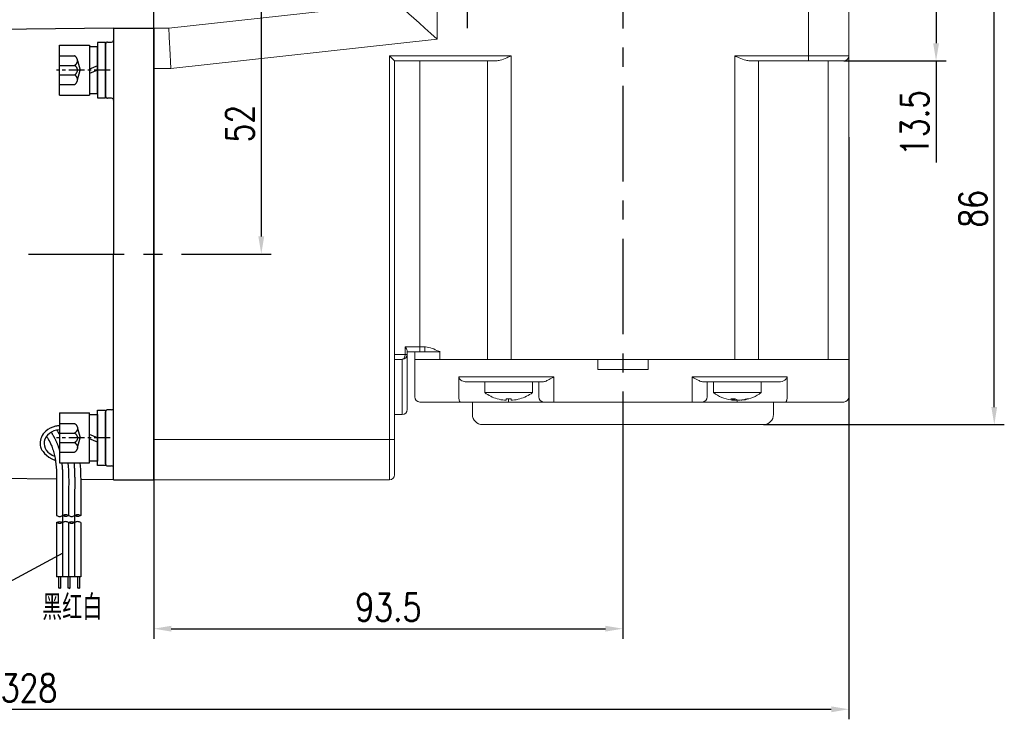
# Model space of a CAD drawing. Header units: inches. Extents: x 837 to 6223, y -2862 to 3098.
# Tile 64 of 139: x 5626 to 5822, y -1472 to -1332. Entities that reach past the tile are written whole.
import ezdxf

# ---------------------------------------------------------------- set-up
doc = ezdxf.new("R2010")
doc.units = ezdxf.units.IN
doc.header["$LTSCALE"] = 10
doc.header["$MEASUREMENT"] = 0
doc.linetypes.add('CENTER', pattern=[10.16, 6.35, -1.27, 1.27, -1.27])
doc.linetypes.add('HIDDEN', pattern=[1.905, 1.27, -0.635])
for name, color, linetype in [('1轮廓实线层', 7, 'Continuous'), ('2细线层', 4, 'Continuous'), ('3中心线层', 1, 'CENTER'), ('4虚线层', 6, 'HIDDEN'), ('5剖面线层', 2, 'Continuous'), ('6文字层', 3, 'Continuous'), ('7标注层', 4, 'Continuous')]:
    doc.layers.add(name, color=color, linetype=linetype)
doc.styles.add('PC_TEXTSTYLE', font='isocp.shx', dxfattribs={"width": 0.8, "bigfont": 'HZFS.SHX'})
doc.styles.add('TH_GBDIM', font='romans.shx', dxfattribs={"width": 0.8, "bigfont": 'gbcbig.shx'})
doc.dimstyles.new('TH_GBDIM', dxfattribs={"dimtxt": 3.5, "dimasz": 2.5, "dimexe": 2, "dimexo": 0, "dimgap": 1, "dimtad": 1, "dimdec": 4, "dimdsep": 46, "dimtxsty": 'TH_GBDIM', "dimcen": 0.09, "dimclrd": 4, "dimclre": 4, "dimclrt": 3, "dimadec": 0, "dimazin": 0, "dimtfac": 1, "dimtdec": 4, "dimtmove": 0, "dimatfit": 3, "dimfxl": 1, "dimtzin": 0, "dimarcsym": 0})
pattern_1 = [(45, (5448.7553, -1630.6377), (1.796051, -1.796051), [])]
pattern_2 = [(45, (5446.3553, -1630.6377), (1.796051, -1.796051), [])]

# ---------------------------------------------------------------- blocks, each defined once
blk = doc.blocks.new('*D338')
at = {"layer": '7标注层', "color": 4, "lineweight": -2, "transparency": 16777216}
for p, q in [((5463.24, -1346.56), (5463.24, -1471.87)), ((5791.24, -1355.83), (5791.24, -1471.87)), ((5466.74, -1469.87), (5787.74, -1469.87))]:
    blk.add_line(p, q, dxfattribs=at)
at = {"layer": '7标注层', "color": 4, "transparency": 16777216}
for points in [[(5466.74, -1469.29), (5466.74, -1470.46), (5463.24, -1469.87)], [(5787.74, -1469.29), (5787.74, -1470.46), (5791.24, -1469.87)]]:
    blk.add_solid(points, dxfattribs=at)
at = {"layer": 'Defpoints', "color": 0, "transparency": 16777216}
for p in [(5463.24, -1346.56), (5791.24, -1355.83), (5791.24, -1469.87)]:
    blk.add_point(p, dxfattribs=at)
at = {"layer": '7标注层', "color": 3, "transparency": 16777216, "insert": (5627.88, -1465.62), "char_height": 5.5, "attachment_point": 5, "style": 'TH_GBDIM'}
blk.add_mtext('328', dxfattribs=at)
blk = doc.blocks.new('*D331')
at = {"layer": '7标注层', "color": 4, "lineweight": -2, "transparency": 16777216}
for p, q in [((5463.24, -1379.13), (5463.24, -1314)), ((5652.74, -1416.13), (5652.74, -1314)), ((5649.24, -1316), (5466.74, -1316))]:
    blk.add_line(p, q, dxfattribs=at)
at = {"layer": '7标注层', "color": 4, "transparency": 16777216}
for points in [[(5466.74, -1315.41), (5466.74, -1316.58), (5463.24, -1316)], [(5649.24, -1315.41), (5649.24, -1316.58), (5652.74, -1316)]]:
    blk.add_solid(points, dxfattribs=at)
at = {"layer": 'Defpoints', "color": 0, "transparency": 16777216}
for p in [(5463.24, -1316), (5463.24, -1379.13), (5652.74, -1416.13)]:
    blk.add_point(p, dxfattribs=at)
at = {"layer": '7标注层', "color": 3, "transparency": 16777216, "insert": (5557.99, -1311.75), "char_height": 5.5, "attachment_point": 5, "style": 'TH_GBDIM'}
blk.add_mtext('189.5', dxfattribs=at)
blk = doc.blocks.new('*D333')
at = {"layer": '7标注层', "color": 4, "lineweight": -2, "transparency": 16777216}
for p, q in [((5746.24, -1416.17), (5746.24, -1455.81)), ((5652.74, -1424.12), (5652.74, -1455.81)), ((5656.24, -1453.81), (5742.74, -1453.81))]:
    blk.add_line(p, q, dxfattribs=at)
at = {"layer": '7标注层', "color": 4, "transparency": 16777216}
for points in [[(5656.24, -1453.23), (5656.24, -1454.39), (5652.74, -1453.81)], [(5742.74, -1453.23), (5742.74, -1454.39), (5746.24, -1453.81)]]:
    blk.add_solid(points, dxfattribs=at)
at = {"layer": 'Defpoints', "color": 0, "transparency": 16777216}
for p in [(5746.24, -1416.17), (5652.74, -1424.12), (5746.24, -1453.81)]:
    blk.add_point(p, dxfattribs=at)
at = {"layer": '7标注层', "color": 3, "transparency": 16777216, "insert": (5699.49, -1449.56), "char_height": 5.5, "attachment_point": 5, "style": 'TH_GBDIM'}
blk.add_mtext('93.5', dxfattribs=at)
blk = doc.blocks.new('*D339')
at = {"layer": '7标注层', "color": 4, "lineweight": -2, "transparency": 16777216}
for p, q in [((5791.24, -1327.12), (5810.63, -1327.12)), ((5808.63, -1330.62), (5808.63, -1337.12)), ((5790.24, -1340.62), (5810.63, -1340.62)), ((5808.63, -1340.62), (5808.63, -1360.9))]:
    blk.add_line(p, q, dxfattribs=at)
at = {"layer": '7标注层', "color": 4, "transparency": 16777216}
for points in [[(5808.05, -1330.62), (5809.22, -1330.62), (5808.63, -1327.12)], [(5808.05, -1337.12), (5809.22, -1337.12), (5808.63, -1340.62)]]:
    blk.add_solid(points, dxfattribs=at)
at = {"layer": 'Defpoints', "color": 0, "transparency": 16777216}
for p in [(5791.24, -1327.12), (5808.63, -1327.12), (5790.24, -1340.62)]:
    blk.add_point(p, dxfattribs=at)
at = {"layer": '7标注层', "color": 3, "transparency": 16777216, "insert": (5804.38, -1353.01), "char_height": 5.5, "attachment_point": 5, "rotation": 90, "style": 'TH_GBDIM'}
blk.add_mtext('13.5', dxfattribs=at)
blk = doc.blocks.new('*D340')
at = {"layer": '7标注层', "color": 4, "lineweight": -2, "transparency": 16777216}
for p, q in [((5791.24, -1327.12), (5822.23, -1327.12)), ((5820.23, -1409.62), (5820.23, -1330.62)), ((5774.24, -1413.12), (5822.23, -1413.12))]:
    blk.add_line(p, q, dxfattribs=at)
at = {"layer": '7标注层', "color": 4, "transparency": 16777216}
for points in [[(5819.65, -1330.62), (5820.81, -1330.62), (5820.23, -1327.12)], [(5819.65, -1409.62), (5820.81, -1409.62), (5820.23, -1413.12)]]:
    blk.add_solid(points, dxfattribs=at)
at = {"layer": 'Defpoints', "color": 0, "transparency": 16777216}
for p in [(5791.24, -1327.12), (5820.23, -1327.12), (5774.24, -1413.12)]:
    blk.add_point(p, dxfattribs=at)
at = {"layer": '7标注层', "color": 3, "transparency": 16777216, "insert": (5815.98, -1370.12), "char_height": 5.5, "attachment_point": 5, "rotation": 90, "style": 'TH_GBDIM'}
blk.add_mtext('86', dxfattribs=at)
blk = doc.blocks.new('*D343')
at = {"layer": '7标注层', "color": 4, "lineweight": -2, "transparency": 16777216}
for p, q in [((5715.2, -1321.62), (5715.2, -1309.68)), ((5728.24, -1325.12), (5713.2, -1325.12)), ((5715.2, -1327.12), (5715.2, -1325.12)), ((5728.24, -1327.12), (5713.2, -1327.12)), ((5715.2, -1330.62), (5715.2, -1334.12))]:
    blk.add_line(p, q, dxfattribs=at)
at = {"layer": '7标注层', "color": 4, "transparency": 16777216}
for points in [[(5714.62, -1321.62), (5715.79, -1321.62), (5715.2, -1325.12)], [(5714.62, -1330.62), (5715.79, -1330.62), (5715.2, -1327.12)]]:
    blk.add_solid(points, dxfattribs=at)
at = {"layer": 'Defpoints', "color": 0, "transparency": 16777216}
for p in [(5728.24, -1325.12), (5715.2, -1327.12), (5728.24, -1327.12)]:
    blk.add_point(p, dxfattribs=at)
at = {"layer": '7标注层', "color": 3, "transparency": 16777216, "insert": (5710.95, -1312.65), "char_height": 5.5, "attachment_point": 5, "rotation": 90, "style": 'TH_GBDIM'}
blk.add_mtext('2', dxfattribs=at)
blk = doc.blocks.new('*D349')
at = {"layer": '7标注层', "color": 4, "lineweight": -2, "transparency": 16777216}
for p, q in [((5701.24, -1327.12), (5672.17, -1327.12)), ((5674.17, -1330.62), (5674.17, -1375.62)), ((5661.57, -1379.12), (5676.17, -1379.12))]:
    blk.add_line(p, q, dxfattribs=at)
at = {"layer": '7标注层', "color": 4, "transparency": 16777216}
for points in [[(5673.59, -1330.62), (5674.75, -1330.62), (5674.17, -1327.12)], [(5673.59, -1375.62), (5674.75, -1375.62), (5674.17, -1379.12)]]:
    blk.add_solid(points, dxfattribs=at)
at = {"layer": 'Defpoints', "color": 0, "transparency": 16777216}
for p in [(5701.24, -1327.12), (5661.57, -1379.12), (5674.17, -1379.12)]:
    blk.add_point(p, dxfattribs=at)
at = {"layer": '7标注层', "color": 3, "transparency": 16777216, "insert": (5669.92, -1353.12), "char_height": 5.5, "attachment_point": 5, "rotation": 90, "style": 'TH_GBDIM'}
blk.add_mtext('52', dxfattribs=at)
blk = doc.blocks.new('GB／T70.1M6M10')
at = {"layer": '1轮廓实线层'}
for p, q in [((0, -5), (0, 5)), ((0, 5), (6, 5)), ((6, 5), (6, -5)), ((0, -5), (6, -5))]:
    blk.add_line(p, q, dxfattribs=at)
at = {"layer": '3中心线层', "ltscale": 0.05}
blk.add_line((10.11, 0), (-0.6, 0), dxfattribs=at)
at = {"layer": '4虚线层'}
for p, q in [((0, 2.86), (3, 2.86)), ((0, 0.95), (3, 0.95)), ((3.6, 1.91), (4.15, 0)), ((3.6, -1.91), (4.15, 0)), ((0, -0.95), (3, -0.95)), ((0, -2.86), (3, -2.86))]:
    blk.add_line(p, q, dxfattribs=at)
for centre in [(2.54, 1.91), (2.54, 0), (2.54, -1.91)]:
    blk.add_arc(centre, 1.06, 295.6298, 64.3702, dxfattribs=at)
blk = doc.blocks.new('GB848_6_1.6_R')
at = {"layer": '1轮廓实线层'}
for p, q in [((-3.2, 1.6), (-5.5, 1.6)), ((-5.5, 1.6), (-5.5, 0)), ((-5.5, 0), (-3.2, 0)), ((3.2, 1.6), (-3.2, 1.6)), ((-3.2, 0), (3.2, 0)), ((5.5, 1.6), (3.2, 1.6)), ((3.2, 0), (5.5, 0)), ((5.5, 0), (5.5, 1.6))]:
    blk.add_line(p, q, dxfattribs=at)
blk = doc.blocks.new('GB93_6_0.8_R')
at = {"layer": '1轮廓实线层'}
for p, q in [((4.65, 1.6), (-4.65, 1.6)), ((-4.65, 1.6), (-4.65, 0)), ((-4.65, 0), (4.65, 0)), ((0, 0), (-0.69, 1.6)), ((0.86, 0), (0.17, 1.6)), ((4.65, 0), (4.65, 1.6))]:
    blk.add_line(p, q, dxfattribs=at)

msp = doc.modelspace()

# ---------------------------------------------------------------- hatches: boundary and pattern name
at = {"layer": '5剖面线层'}
h = msp.add_hatch(dxfattribs=at)
h.set_pattern_fill('ANSI31', color=256, scale=0.8, angle=90, style=0)
h.set_pattern_definition(pattern_2)
edge = h.paths.add_edge_path()
edge.add_spline(control_points=[(5634.58252, -1431.26021), (5634.78252, -1431.16021), (5635.18252, -1430.96021), (5635.58252, -1431.16021), (5635.78252, -1431.26021)], knot_values=[0, 0, 0, 0, 0.632455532, 1.264911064, 1.264911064, 1.264911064, 1.264911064], degree=3, periodic=0)
edge.add_spline(control_points=[(5635.78252, -1431.26021), (5635.58252, -1431.36021), (5635.18252, -1431.56021), (5634.78252, -1431.36021), (5634.58252, -1431.26021)], knot_values=[0, 0, 0, 0, 0.632455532, 1.264911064, 1.264911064, 1.264911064, 1.264911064], degree=3, periodic=0)
h = msp.add_hatch(dxfattribs=at)
h.set_pattern_fill('ANSI31', color=256, scale=0.8, angle=90, style=0)
h.set_pattern_definition(pattern_2)
edge = h.paths.add_edge_path()
edge.add_spline(control_points=[(5634.58252, -1431.26021), (5634.78252, -1431.16021), (5635.18252, -1430.96021), (5635.58252, -1431.16021), (5635.78252, -1431.26021)], knot_values=[0, 0, 0, 0, 0.632455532, 1.264911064, 1.264911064, 1.264911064, 1.264911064], degree=3, periodic=0)
edge.add_spline(control_points=[(5635.78252, -1431.26021), (5635.58252, -1431.36021), (5635.18252, -1431.56021), (5634.78252, -1431.36021), (5634.58252, -1431.26021)], knot_values=[0, 0, 0, 0, 0.632455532, 1.264911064, 1.264911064, 1.264911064, 1.264911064], degree=3, periodic=0)
h = msp.add_hatch(dxfattribs=at)
h.set_pattern_fill('ANSI31', color=256, scale=0.8, angle=90, style=0)
h.set_pattern_definition(pattern_1)
edge = h.paths.add_edge_path()
edge.add_spline(control_points=[(5636.98252, -1431.26021), (5637.18252, -1431.16021), (5637.58252, -1430.96021), (5637.98252, -1431.16021), (5638.18252, -1431.26021)], knot_values=[0, 0, 0, 0, 0.632455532, 1.264911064, 1.264911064, 1.264911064, 1.264911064], degree=3, periodic=0)
edge.add_spline(control_points=[(5638.18252, -1431.26021), (5637.98252, -1431.36021), (5637.58252, -1431.56021), (5637.18252, -1431.36021), (5636.98252, -1431.26021)], knot_values=[0, 0, 0, 0, 0.632455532, 1.264911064, 1.264911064, 1.264911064, 1.264911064], degree=3, periodic=0)
h = msp.add_hatch(dxfattribs=at)
h.set_pattern_fill('ANSI31', color=256, scale=0.8, angle=90, style=0)
h.set_pattern_definition(pattern_1)
edge = h.paths.add_edge_path()
edge.add_spline(control_points=[(5636.98252, -1431.26021), (5637.18252, -1431.16021), (5637.58252, -1430.96021), (5637.98252, -1431.16021), (5638.18252, -1431.26021)], knot_values=[0, 0, 0, 0, 0.632455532, 1.264911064, 1.264911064, 1.264911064, 1.264911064], degree=3, periodic=0)
edge.add_spline(control_points=[(5638.18252, -1431.26021), (5637.98252, -1431.36021), (5637.58252, -1431.56021), (5637.18252, -1431.36021), (5636.98252, -1431.26021)], knot_values=[0, 0, 0, 0, 0.632455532, 1.264911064, 1.264911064, 1.264911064, 1.264911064], degree=3, periodic=0)
h = msp.add_hatch(dxfattribs=at)
h.set_pattern_fill('ANSI31', color=256, scale=0.8, angle=90, style=0)
h.set_pattern_definition(pattern_2)
edge = h.paths.add_edge_path()
edge.add_spline(control_points=[(5634.58252, -1432.66021), (5634.38252, -1432.76021), (5633.98252, -1432.96021), (5633.58252, -1432.76021), (5633.38252, -1432.66021)], knot_values=[0, 0, 0, 0, 0.632455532, 1.264911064, 1.264911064, 1.264911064, 1.264911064], degree=3, periodic=0)
edge.add_spline(control_points=[(5633.38252, -1432.66021), (5633.58252, -1432.56021), (5633.98252, -1432.36021), (5634.38252, -1432.56021), (5634.58252, -1432.66021)], knot_values=[0, 0, 0, 0, 0.632455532, 1.264911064, 1.264911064, 1.264911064, 1.264911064], degree=3, periodic=0)
h = msp.add_hatch(dxfattribs=at)
h.set_pattern_fill('ANSI31', color=256, scale=0.8, angle=90, style=0)
h.set_pattern_definition(pattern_2)
edge = h.paths.add_edge_path()
edge.add_spline(control_points=[(5634.58252, -1432.66021), (5634.38252, -1432.76021), (5633.98252, -1432.96021), (5633.58252, -1432.76021), (5633.38252, -1432.66021)], knot_values=[0, 0, 0, 0, 0.632455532, 1.264911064, 1.264911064, 1.264911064, 1.264911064], degree=3, periodic=0)
edge.add_spline(control_points=[(5633.38252, -1432.66021), (5633.58252, -1432.56021), (5633.98252, -1432.36021), (5634.38252, -1432.56021), (5634.58252, -1432.66021)], knot_values=[0, 0, 0, 0, 0.632455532, 1.264911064, 1.264911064, 1.264911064, 1.264911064], degree=3, periodic=0)
h = msp.add_hatch(dxfattribs=at)
h.set_pattern_fill('ANSI31', color=256, scale=0.8, angle=90, style=0)
h.set_pattern_definition(pattern_1)
edge = h.paths.add_edge_path()
edge.add_spline(control_points=[(5636.98252, -1432.66021), (5636.78252, -1432.76021), (5636.38252, -1432.96021), (5635.98252, -1432.76021), (5635.78252, -1432.66021)], knot_values=[0, 0, 0, 0, 0.632455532, 1.264911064, 1.264911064, 1.264911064, 1.264911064], degree=3, periodic=0)
edge.add_spline(control_points=[(5635.78252, -1432.66021), (5635.98252, -1432.56021), (5636.38252, -1432.36021), (5636.78252, -1432.56021), (5636.98252, -1432.66021)], knot_values=[0, 0, 0, 0, 0.632455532, 1.264911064, 1.264911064, 1.264911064, 1.264911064], degree=3, periodic=0)
h = msp.add_hatch(dxfattribs=at)
h.set_pattern_fill('ANSI31', color=256, scale=0.8, angle=90, style=0)
h.set_pattern_definition(pattern_1)
edge = h.paths.add_edge_path()
edge.add_spline(control_points=[(5636.98252, -1432.66021), (5636.78252, -1432.76021), (5636.38252, -1432.96021), (5635.98252, -1432.76021), (5635.78252, -1432.66021)], knot_values=[0, 0, 0, 0, 0.632455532, 1.264911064, 1.264911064, 1.264911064, 1.264911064], degree=3, periodic=0)
edge.add_spline(control_points=[(5635.78252, -1432.66021), (5635.98252, -1432.56021), (5636.38252, -1432.36021), (5636.78252, -1432.56021), (5636.98252, -1432.66021)], knot_values=[0, 0, 0, 0, 0.632455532, 1.264911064, 1.264911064, 1.264911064, 1.264911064], degree=3, periodic=0)

# ---------------------------------------------------------------- linework, layer by layer
at = {"color": 7, "linetype": 'Continuous', "lineweight": 15}
for p, q in [((5709.24078, -1327.12135), (5709.24078, -1336.29039)), ((5783.24078, -1339.62135), (5783.24078, -1327.12135)), ((5791.24078, -1327.12135), (5791.24078, -1339.62135)), ((5655.74078, -1334.12135), (5701.24078, -1329.12135)), ((5652.74077, -1334.12135), (5655.74078, -1334.12135)), ((5709.24078, -1336.29039), (5656.17902, -1342.12135)), ((5699.74077, -1339.62135), (5723.94923, -1339.62135)), ((5699.74077, -1416.12135), (5699.74077, -1339.62135)), ((5700.74077, -1340.62135), (5699.74077, -1339.62135)), ((5723.94923, -1339.62135), (5723.94923, -1400.12135)), ((5768.53232, -1339.62135), (5783.24078, -1339.62135)), ((5768.53232, -1400.12135), (5768.53232, -1339.62135)), ((5783.24078, -1339.62135), (5783.24078, -1340.62135)), ((5783.24078, -1339.62135), (5791.24078, -1339.62135)), ((5791.24078, -1339.62135), (5791.24078, -1400.12135)), ((5700.74077, -1340.62135), (5700.74077, -1416.12135)), ((5720.94923, -1340.62135), (5700.74077, -1340.62135)), ((5705.74078, -1340.62135), (5705.74078, -1397.62135)), ((5719.25077, -1400.12135), (5719.25077, -1340.62135)), ((5783.24078, -1340.62135), (5771.53232, -1340.62135)), ((5773.23078, -1340.62135), (5773.23078, -1400.12135)), ((5790.24078, -1340.62135), (5783.24078, -1340.62135)), ((5787.10901, -1400.12135), (5787.10901, -1340.62135)), ((5656.17902, -1342.12135), (5652.74077, -1342.12135)), ((5702.82411, -1397.62135), (5705.74078, -1397.62135)), ((5702.82411, -1399.12135), (5702.82411, -1397.62135)), ((5703.24078, -1398.47382), (5703.24078, -1399.12135)), ((5705.74078, -1398.62135), (5703.24078, -1398.62135)), ((5704.74078, -1398.62135), (5704.74078, -1400.12135)), ((5705.74078, -1397.62135), (5705.74078, -1398.62135)), ((5705.74078, -1397.62135), (5706.74078, -1397.62135)), ((5706.74078, -1398.62135), (5705.74078, -1398.62135)), ((5706.74078, -1397.62135), (5706.74078, -1398.62135)), ((5706.74078, -1398.62135), (5709.4046, -1398.62135)), ((5709.4046, -1398.62135), (5709.74078, -1398.62135)), ((5709.74078, -1398.51518), (5709.74078, -1400.12135)), ((5700.74077, -1399.12135), (5702.82411, -1399.12135)), ((5702.24078, -1400.12135), (5700.74077, -1400.12135)), ((5702.24078, -1411.12135), (5702.24078, -1400.12135)), ((5702.82411, -1399.12135), (5703.24078, -1399.12135)), ((5703.24078, -1399.12135), (5703.24078, -1410.12135)), ((5704.74078, -1407.62135), (5704.74078, -1400.12135)), ((5704.74078, -1400.12135), (5709.63295, -1400.12135)), ((5709.63295, -1400.12135), (5716.51892, -1400.12135)), ((5716.51892, -1400.12135), (5709.74078, -1400.12135)), ((5719.25077, -1400.12135), (5716.51892, -1400.12135)), ((5719.25077, -1400.12135), (5716.51892, -1400.12135)), ((5719.25077, -1400.12135), (5723.94923, -1400.12135)), ((5719.25077, -1400.12135), (5723.94923, -1400.12135)), ((5741.24078, -1400.12135), (5723.94923, -1400.12135)), ((5723.94923, -1400.12135), (5768.53232, -1400.12135)), ((5741.24078, -1400.12135), (5741.24078, -1402.12135)), ((5751.24077, -1402.12135), (5751.24077, -1400.12135)), ((5768.53232, -1400.12135), (5751.24077, -1400.12135)), ((5768.53232, -1400.12135), (5773.23078, -1400.12135)), ((5768.53232, -1400.12135), (5773.23078, -1400.12135)), ((5775.96263, -1400.12135), (5773.23078, -1400.12135)), ((5775.96263, -1400.12135), (5773.23078, -1400.12135)), ((5775.96263, -1400.12135), (5781.70797, -1400.12135)), ((5781.70797, -1400.12135), (5775.96263, -1400.12135)), ((5787.10901, -1400.12135), (5781.70797, -1400.12135)), ((5787.10901, -1400.12135), (5781.70797, -1400.12135)), ((5787.10901, -1400.12135), (5791.24078, -1400.12135)), ((5787.10901, -1400.12135), (5791.24078, -1400.12135)), ((5791.24078, -1400.12135), (5791.24078, -1407.62135)), ((5751.24077, -1402.12135), (5741.24078, -1402.12135)), ((5713.53522, -1403.62135), (5716.51892, -1403.62135)), ((5713.53522, -1407.62135), (5713.53522, -1403.62135)), ((5717.45861, -1404.62135), (5715.17351, -1404.62135)), ((5716.51892, -1403.62135), (5719.25077, -1403.62135)), ((5718.91209, -1404.62135), (5717.45861, -1404.62135)), ((5718.91209, -1404.62135), (5719.08146, -1404.62135)), ((5720.19046, -1404.62135), (5719.08146, -1404.62135)), ((5719.25077, -1403.62135), (5723.94923, -1403.62135)), ((5723.94923, -1404.62135), (5720.19046, -1404.62135)), ((5723.94923, -1403.62135), (5732.45425, -1403.62135)), ((5730.21818, -1404.62135), (5723.94923, -1404.62135)), ((5729.45425, -1407.62135), (5729.45425, -1404.62135)), ((5732.45425, -1403.62135), (5732.45425, -1407.62135)), ((5760.0273, -1403.62135), (5768.53232, -1403.62135)), ((5760.0273, -1407.62135), (5760.0273, -1403.62135)), ((5768.53232, -1404.62135), (5762.26337, -1404.62135)), ((5763.0273, -1404.62135), (5763.0273, -1407.62135)), ((5768.53232, -1403.62135), (5773.23078, -1403.62135)), ((5772.29109, -1404.62135), (5768.53232, -1404.62135)), ((5773.40009, -1404.62135), (5772.29109, -1404.62135)), ((5773.23078, -1403.62135), (5775.96263, -1403.62135)), ((5773.40009, -1404.62135), (5773.56946, -1404.62135)), ((5775.02294, -1404.62135), (5773.56946, -1404.62135)), ((5777.30804, -1404.62135), (5775.02294, -1404.62135)), ((5775.96263, -1403.62135), (5778.94633, -1403.62135)), ((5778.94633, -1403.62135), (5778.94633, -1407.62135)), ((5709.65452, -1408.62135), (5705.74078, -1408.62135)), ((5713.81968, -1408.62135), (5709.65452, -1408.62135)), ((5723.45425, -1408.62135), (5713.81968, -1408.62135)), ((5718.70425, -1406.75855), (5728.20425, -1406.75855)), ((5721.20038, -1407.98164), (5721.19265, -1407.99502)), ((5722.96425, -1408.26716), (5722.96425, -1407.98164)), ((5723.45425, -1407.99502), (5723.45425, -1408.62135)), ((5730.45425, -1408.62135), (5723.45425, -1408.62135)), ((5723.94425, -1407.98164), (5723.94425, -1408.26716)), ((5732.45425, -1408.62135), (5730.45425, -1408.62135)), ((5732.45425, -1407.62135), (5732.45425, -1408.62135)), ((5760.0273, -1408.62135), (5732.45425, -1408.62135)), ((5760.0273, -1407.62135), (5760.0273, -1408.62135)), ((5762.0273, -1408.62135), (5760.0273, -1408.62135)), ((5769.0273, -1408.62135), (5762.0273, -1408.62135)), ((5764.27731, -1406.75855), (5773.7773, -1406.75855)), ((5768.27277, -1408.26716), (5768.27277, -1407.99425)), ((5768.48427, -1408.26716), (5768.48427, -1407.98838)), ((5768.87609, -1408.14805), (5768.87609, -1408.26716)), ((5769.0273, -1408.21776), (5769.0273, -1408.62135)), ((5778.66187, -1408.62135), (5769.0273, -1408.62135)), ((5769.94455, -1408.21642), (5769.94455, -1408.26716)), ((5781.53432, -1408.62135), (5778.66187, -1408.62135)), ((5786.93537, -1408.62135), (5781.53432, -1408.62135)), ((5790.24078, -1408.62135), (5786.93537, -1408.62135)), ((5700.74077, -1411.12135), (5702.24078, -1411.12135)), ((5774.24078, -1413.12135), (5718.24078, -1413.12135)), ((5652.74077, -1416.12135), (5699.74077, -1416.12135)), ((5699.74077, -1424.12135), (5699.74077, -1416.12135)), ((5700.74077, -1416.12135), (5699.74077, -1416.12135)), ((5700.74077, -1416.12135), (5700.74077, -1423.12135)), ((5699.74077, -1424.12135), (5652.74077, -1424.12135))]:
    msp.add_line(p, q, dxfattribs=at)
for p, q in [((5644.74077, -1334.12135), (5544.74077, -1335.32135)), ((5644.74077, -1334.12135), (5652.74077, -1334.12135)), ((5644.74077, -1334.12135), (5644.74077, -1334.12435)), ((5644.74077, -1334.12135), (5644.74077, -1379.12135)), ((5644.74077, -1334.12135), (5644.74077, -1379.12135)), ((5644.74077, -1334.12135), (5644.74077, -1379.12135)), ((5652.74077, -1334.12135), (5652.74077, -1342.12135)), ((5652.74077, -1334.12135), (5652.74077, -1342.12135)), ((5643.14077, -1337.27119), (5643.14077, -1347.67119)), ((5644.74077, -1424.12135), (5644.74077, -1379.12135)), ((5644.74077, -1424.12135), (5644.74077, -1379.12135)), ((5644.74077, -1424.12135), (5644.74077, -1379.12135)), ((5643.14077, -1420.96553), (5643.14077, -1410.56553)), ((5652.74077, -1424.12135), (5652.74077, -1416.12135)), ((5652.74077, -1424.12135), (5652.74077, -1416.12135)), ((5652.74077, -1424.12135), (5652.74077, -1416.12135)), ((5652.74077, -1424.12135), (5652.74077, -1416.12135)), ((5633.3877, -1423.98512), (5544.74077, -1422.92135)), ((5644.74077, -1424.12135), (5638.18252, -1424.04265)), ((5644.74077, -1424.12135), (5638.18919, -1424.04273)), ((5644.74077, -1424.12135), (5644.74077, -1424.11836)), ((5644.74077, -1424.12135), (5652.74077, -1424.12135)), ((5644.74077, -1424.12135), (5652.74077, -1424.12135))]:
    msp.add_line(p, q)
at = {"color": 7, "linetype": 'Continuous', "lineweight": 15, "flags": 128}
for points in [[(5701.24078, -1329.12135), (5701.33927, -1329.20962), (5701.63232, -1329.47223), (5702.11272, -1329.90273), (5702.76864, -1330.49052), (5703.58392, -1331.22112), (5704.53849, -1332.07654), (5705.60885, -1333.03572), (5706.76864, -1334.07504), (5707.9893, -1335.1689), (5709.24078, -1336.29039)], [(5655.74078, -1334.12135), (5655.74743, -1334.24289), (5655.76721, -1334.60381), (5655.79949, -1335.19315), (5655.84331, -1335.993), (5655.89732, -1336.97905), (5655.9599, -1338.12135), (5656.02913, -1339.38519), (5656.10292, -1340.73217), (5656.17902, -1342.12135)], [(5709.47122, -1398.48696), (5709.46286, -1398.50382), (5709.45451, -1398.52068), (5709.44616, -1398.53752), (5709.43782, -1398.55435), (5709.42949, -1398.57115), (5709.42117, -1398.58792), (5709.41287, -1398.60466), (5709.4046, -1398.62135)], [(5702.82411, -1399.12135), (5702.8129, -1399.31644), (5702.77971, -1399.50404), (5702.7258, -1399.67692), (5702.65325, -1399.82846), (5702.56486, -1399.95282), (5702.46401, -1400.04523), (5702.35458, -1400.10214), (5702.24078, -1400.12135)], [(5725.70811, -1407.98164), (5725.71149, -1407.98749), (5725.71391, -1407.99168), (5725.71536, -1407.99419), (5725.71584, -1407.99502)], [(5768.48427, -1408.26716), (5768.31278, -1408.24652), (5768.2955, -1408.24419)]]:
    msp.add_lwpolyline(points, dxfattribs=at)
for centre, start, end in [((5643.54077, -1337.27119), 90, 180), ((5644.34077, -1336.47119), 270, 0), ((5643.54077, -1347.67119), 180, 270), ((5644.34077, -1348.47119), 0, 90), ((5643.54077, -1410.56553), 90, 180), ((5644.34077, -1409.76553), 270, 0), ((5643.54077, -1420.96553), 180, 270), ((5644.34077, -1421.76553), 0, 90)]:
    msp.add_arc(centre, 0.4, start, end)
at = {"color": 7, "linetype": 'Continuous', "lineweight": 15}
for centre, radius, start, end in [((5790.24078, -1339.62135), 1, 270, 0), ((5702.24078, -1399.12135), 1, 270, 0), ((5705.74078, -1407.62135), 1, 180, 270), ((5723.45425, -1400.32135), 8, 233.5764264, 253.5786384), ((5723.45425, -1400.32135), 7.98498, 253.6046715, 264.3221101), ((5723.45425, -1399.01768), 8.97734, 266.8711338, 273.1288662), ((5723.45425, -1400.32135), 7.98498, 275.6778899, 286.3953285), ((5723.45425, -1400.32135), 8, 286.4213616, 306.4235736), ((5730.45425, -1407.62135), 1, 180, 270), ((5762.0273, -1407.62135), 1, 270, 0), ((5769.0273, -1400.32135), 8, 233.5764264, 260.7696774), ((5768.16667, -1400.32578), 7.66924, 266.6147021, 273.3852979), ((5768.69346, -1406.75362), 1.57091, 231.4185781, 254.4667605), ((5768.84102, -1401.47052), 6.83583, 260.7658585, 263.8616047), ((5769.5992, -1406.75362), 1.57091, 231.4185781, 254.4667605), ((5768.53883, -1406.97854), 1.33202, 284.6667544, 291.513204), ((5768.83177, -1401.41917), 6.8877, 276.1556513, 287.6774585), ((5769.20598, -1401.41917), 6.8877, 276.1556513, 287.6774585), ((5769.0273, -1400.32135), 8, 279.2303226, 306.4235736), ((5771.11038, -1406.68096), 1.31407, 261.8139856, 278.1860144), ((5790.24078, -1407.62135), 1, 270, 0), ((5702.24078, -1410.12135), 1, 270, 0), ((5718.24078, -1411.12135), 2, 180, 270), ((5774.24078, -1411.12135), 2, 270, 0), ((5699.74078, -1423.12135), 1, 270, 0)]:
    msp.add_arc(centre, radius, start, end, dxfattribs=at)
msp.add_ellipse((5634.19282, -1416.86606), major_axis=(3.30632, 0), ratio=0.821066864, start_param=1.64710212, end_param=4.339955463)
for points in [[(5643.54077, -1336.87119), (5644.34077, -1336.87119)], [(5644.34077, -1348.07119), (5643.54077, -1348.07119)], [(5644.34077, -1410.16553), (5643.54077, -1410.16553)], [(5643.54077, -1421.36553), (5644.34077, -1421.36553)]]:
    msp.add_open_spline(points, degree=1)
for points, knots in [([(5723.94923, -1339.62135), (5723.94493, -1339.62328), (5723.66713, -1339.74754), (5722.92465, -1340.07475), (5721.89646, -1340.5105), (5721.20988, -1340.59085), (5720.94923, -1340.62135)], [0, 0, 0, 0, 0.004181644, 0.26994157, 0.72284205, 1, 1, 1, 1]), ([(5771.53232, -1340.62135), (5771.27167, -1340.59085), (5770.58509, -1340.5105), (5769.55691, -1340.07473), (5768.81442, -1339.74755), (5768.53662, -1339.62328), (5768.53232, -1339.62135)], [0, 0, 0, 0, 0.277158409, 0.730058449, 0.995818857, 1, 1, 1, 1]), ([(5702.82411, -1397.62135), (5702.82526, -1397.62291), (5702.87418, -1397.68896), (5703.01804, -1397.89775), (5703.19512, -1398.21068), (5703.22727, -1398.39598), (5703.24078, -1398.47382)], [0, 0, 0, 0, 0.004957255, 0.210261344, 0.668256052, 1, 1, 1, 1]), ([(5706.74078, -1397.62135), (5706.80239, -1397.62269), (5707.30593, -1397.63365), (5708.25074, -1397.89603), (5709.05957, -1398.28765), (5709.47122, -1398.48696)], [0, 0, 0, 0, 0.064072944, 0.52365759, 1, 1, 1, 1]), ([(5709.47122, -1398.48696), (5709.48999, -1398.4972), (5709.53266, -1398.52048), (5709.58718, -1398.54185), (5709.65173, -1398.54774), (5709.69604, -1398.53521), (5709.7304, -1398.52008), (5709.73887, -1398.51608), (5709.74078, -1398.51518)], [0, 0, 0, 0, 0.224845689, 0.51103387, 0.604748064, 0.901630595, 0.977879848, 1, 1, 1, 1]), ([(5715.17351, -1404.62135), (5714.91238, -1404.59618), (5714.46928, -1404.55345), (5713.96992, -1404.30051), (5713.69736, -1404.05386), (5713.5594, -1403.83474), (5713.54283, -1403.68848), (5713.53522, -1403.62135)], [0, 0, 0, 0, 0.375456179, 0.637100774, 0.789766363, 0.903516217, 1, 1, 1, 1]), ([(5732.45425, -1403.62135), (5732.45108, -1403.62318), (5732.3939, -1403.65621), (5731.9924, -1403.88804), (5731.35241, -1404.24845), (5730.65295, -1404.56957), (5730.33714, -1404.60719), (5730.21818, -1404.62135)], [0, 0, 0, 0, 0.004008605, 0.072495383, 0.508977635, 0.815042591, 1, 1, 1, 1]), ([(5762.26337, -1404.62135), (5762.14441, -1404.60719), (5761.8286, -1404.56957), (5761.12914, -1404.24846), (5760.48916, -1403.88803), (5760.08765, -1403.65622), (5760.03047, -1403.62318), (5760.0273, -1403.62135)], [0, 0, 0, 0, 0.184957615, 0.491023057, 0.927504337, 0.995991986, 1, 1, 1, 1]), ([(5778.94633, -1403.62135), (5778.93913, -1403.68659), (5778.92299, -1403.83292), (5778.77489, -1404.06978), (5778.45595, -1404.34173), (5777.94326, -1404.5695), (5777.52063, -1404.604), (5777.30804, -1404.62135)], [0, 0, 0, 0, 0.093757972, 0.210303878, 0.391081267, 0.693703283, 1, 1, 1, 1]), ([(5713.81968, -1408.62135), (5713.8189, -1408.62135), (5713.79522, -1408.6211), (5713.74056, -1408.59458), (5713.66124, -1408.46803), (5713.59189, -1408.24023), (5713.54446, -1407.94866), (5713.5383, -1407.73048), (5713.53522, -1407.62135)], [0, 0, 0, 0, 0.005543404, 0.167838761, 0.383691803, 0.591587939, 0.795726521, 1, 1, 1, 1]), ([(5722.66425, -1408.26716), (5722.69777, -1408.27017), (5722.76484, -1408.27618), (5722.85452, -1408.27999), (5722.92223, -1408.27923), (5722.95886, -1408.27448), (5722.96268, -1408.26929), (5722.96425, -1408.26716)], [0, 0, 0, 0, 0.213877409, 0.427807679, 0.640595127, 0.852877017, 1, 1, 1, 1]), ([(5723.94425, -1408.26716), (5723.94752, -1408.27017), (5723.95406, -1408.27618), (5724.00532, -1408.27999), (5724.08073, -1408.27923), (5724.1651, -1408.27449), (5724.22126, -1408.26929), (5724.24425, -1408.26716)], [0, 0, 0, 0, 0.213882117, 0.427812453, 0.640593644, 0.852881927, 1, 1, 1, 1]), ([(5768.11006, -1408.26716), (5768.1398, -1408.27017), (5768.19928, -1408.27618), (5768.26259, -1408.27999), (5768.29638, -1408.27923), (5768.29801, -1408.27449), (5768.2801, -1408.26929), (5768.27277, -1408.26716)], [0, 0, 0, 0, 0.213879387, 0.427808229, 0.640594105, 0.852881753, 1, 1, 1, 1]), ([(5768.87609, -1408.26716), (5768.86027, -1408.27017), (5768.82862, -1408.27618), (5768.747, -1408.27999), (5768.65144, -1408.27923), (5768.55948, -1408.27449), (5768.50611, -1408.26929), (5768.48427, -1408.26716)], [0, 0, 0, 0, 0.2138777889, 0.4278050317, 0.6405967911, 0.8528828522, 1, 1, 1, 1]), ([(5769.17851, -1408.26716), (5769.19434, -1408.27017), (5769.22599, -1408.27618), (5769.30761, -1408.27999), (5769.40317, -1408.27923), (5769.49513, -1408.27449), (5769.54849, -1408.26929), (5769.57034, -1408.26716)], [0, 0, 0, 0, 0.213877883, 0.42780522, 0.640594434, 0.85288063, 1, 1, 1, 1]), ([(5769.94455, -1408.26716), (5769.91471, -1408.27018), (5769.85504, -1408.27622), (5769.79316, -1408.27984), (5769.76028, -1408.27978), (5769.76251, -1408.27677), (5769.76326, -1408.27574)], [0, 0, 0, 0, 0.28515514, 0.570384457, 0.854081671, 1, 1, 1, 1]), ([(5778.94633, -1407.62135), (5778.94325, -1407.73048), (5778.93709, -1407.94866), (5778.88966, -1408.24023), (5778.82032, -1408.46803), (5778.74098, -1408.59458), (5778.68633, -1408.6211), (5778.66265, -1408.62135), (5778.66187, -1408.62135)], [0, 0, 0, 0, 0.204273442, 0.408411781, 0.616307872, 0.832161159, 0.994456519, 1, 1, 1, 1])]:
    msp.add_open_spline(points, degree=3, knots=knots, dxfattribs=at)
for points in [[(5718.70425, -1404.62135), (5718.70425, -1406.75855)], [(5728.20425, -1406.75855), (5728.20425, -1404.62135)], [(5764.27731, -1404.62135), (5764.27731, -1406.75855)], [(5773.7773, -1406.75855), (5773.7773, -1404.62135)], [(5716.24078, -1408.62135), (5716.24078, -1411.12135)], [(5768.2955, -1408.27574), (5768.2955, -1407.99389)], [(5769.7591, -1408.24419), (5769.7591, -1408.27574)], [(5776.24078, -1411.12135), (5776.24078, -1408.62135)]]:
    msp.add_open_spline(points, degree=1, dxfattribs=at)
msp.add_open_spline([(5633.94077, -1413.35829), (5633.66973, -1413.37238), (5633.40018, -1413.40923), (5632.43224, -1413.62845), (5631.77257, -1413.95161), (5630.87046, -1414.74422), (5630.56345, -1415.14862), (5630.18197, -1415.99703), (5630.0865, -1416.43117), (5630.0865, -1416.86606), (5630.0865, -1417.17106), (5630.13303, -1417.47591), (5630.33691, -1418.13695), (5631.16387, -1419.4969), (5633.14431, -1420.27612)], degree=3, knots=[4.776022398, 4.776022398, 4.776022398, 4.776022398, 4.981541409, 4.981541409, 5.531630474, 5.531630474, 5.929523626, 5.929523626, 6.283185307, 6.283185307, 6.283185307, 6.53120978, 6.53120978, 6.843963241, 6.843963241, 6.843963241, 6.843963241])
at = {"layer": '1轮廓实线层', "color": 0}
for p, q in [((5652.74077, -1334.12135), (5652.74077, -1424.12135)), ((5652.74077, -1334.12135), (5652.74077, -1424.12135)), ((5652.74077, -1334.12135), (5652.74077, -1424.12135)), ((5652.74077, -1334.12135), (5652.74077, -1424.12135)), ((5652.74077, -1336.12135), (5652.74077, -1337.02135)), ((5652.74077, -1336.12135), (5652.74077, -1337.02135))]:
    msp.add_line(p, q, dxfattribs=at)
at = {"layer": '1轮廓实线层'}
for p, q in [((5633.38252, -1426.30318), (5633.38252, -1431.26021)), ((5635.78252, -1426.30318), (5635.78252, -1431.26021)), ((5638.18252, -1426.30318), (5638.18252, -1431.26021)), ((5633.38252, -1432.66021), (5633.38252, -1443.47187)), ((5635.78252, -1432.66021), (5635.78252, -1443.47187)), ((5638.18252, -1432.66021), (5638.18252, -1443.47187)), ((5638.18252, -1443.47187), (5633.38252, -1443.47187)), ((5633.74202, -1443.47187), (5633.74202, -1445.73636)), ((5634.14202, -1443.47187), (5634.14202, -1445.73636)), ((5635.59362, -1443.47187), (5635.59362, -1445.73636)), ((5636.02663, -1443.47187), (5636.02663, -1445.73636)), ((5637.53058, -1443.47187), (5637.53058, -1445.73636)), ((5637.93058, -1443.47187), (5637.93058, -1445.73636))]:
    msp.add_line(p, q, dxfattribs=at)
for points in [[(5633.45966, -1414.21894), (5633.63913, -1414.53176), (5633.79823, -1414.81783), (5633.94077, -1415.08522)], [(5635.62485, -1420.77152), (5635.81469, -1422.56846), (5635.7986, -1424.43582), (5635.78252, -1426.30318)]]:
    msp.add_open_spline(points, degree=3, dxfattribs=at)
for points, knots in [([(5631.35308, -1415.47566), (5631.52333, -1415.67087), (5631.60333, -1415.80854), (5631.9185, -1416.36926), (5632.12931, -1416.78844), (5632.4528, -1417.53723), (5632.57504, -1417.8643), (5632.79042, -1418.5471), (5632.88311, -1418.90046), (5633.12099, -1419.99657), (5633.22557, -1420.77573), (5633.35626, -1422.41506), (5633.38238, -1423.27474), (5633.3948, -1424.85384), (5633.38882, -1425.56166), (5633.38261, -1426.28251)], [5.984187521, 5.984187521, 5.984187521, 5.984187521, 6.666441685, 6.666441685, 8.771804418, 8.771804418, 10.455411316, 10.455411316, 12.139018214, 12.139018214, 15.506232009, 15.506232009, 18.873445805, 18.873445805, 21.488617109, 21.488617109, 21.488617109, 21.488617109]), ([(5638.03696, -1420.77152), (5638.20724, -1422.54811), (5638.19915, -1424.29819), (5638.18439, -1426.09639), (5638.18341, -1426.21028), (5638.18243, -1426.32385)], [15.001278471, 15.001278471, 15.001278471, 15.001278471, 21.076594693, 21.076594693, 21.488617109, 21.488617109, 21.488617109, 21.488617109])]:
    msp.add_open_spline(points, degree=3, knots=knots, dxfattribs=at)
for points in [[(5633.38252, -1431.26021), (5633.98252, -1431.46021), (5634.58252, -1431.26021)], [(5634.58252, -1431.26021), (5635.18252, -1431.06021), (5635.78252, -1431.26021)], [(5635.78252, -1431.26021), (5635.18252, -1431.46021), (5634.58252, -1431.26021)], [(5635.78252, -1431.26021), (5636.38252, -1431.46021), (5636.98252, -1431.26021)], [(5636.98252, -1431.26021), (5637.58252, -1431.06021), (5638.18252, -1431.26021)], [(5638.18252, -1431.26021), (5637.58252, -1431.46021), (5636.98252, -1431.26021)], [(5633.38252, -1432.66021), (5633.98252, -1432.46021), (5634.58252, -1432.66021)], [(5634.58252, -1432.66021), (5633.98252, -1432.86021), (5633.38252, -1432.66021)], [(5635.78252, -1432.66021), (5635.18252, -1432.46021), (5634.58252, -1432.66021)], [(5635.78252, -1432.66021), (5636.38252, -1432.46021), (5636.98252, -1432.66021)], [(5636.98252, -1432.66021), (5636.38252, -1432.86021), (5635.78252, -1432.66021)], [(5638.18252, -1432.66021), (5637.58252, -1432.46021), (5636.98252, -1432.66021)]]:
    msp.add_spline(points, degree=3, dxfattribs=at)
at = {"layer": '2细线层'}
for points in [[(5633.74202, -1445.73636), (5633.93216, -1445.69517), (5634.10747, -1445.77553), (5634.14202, -1445.73636)], [(5635.59362, -1445.73636), (5635.81677, -1445.69517), (5635.99208, -1445.77553), (5636.02663, -1445.73636)], [(5637.53058, -1445.73636), (5637.72071, -1445.69517), (5637.89602, -1445.77553), (5637.93058, -1445.73636)]]:
    msp.add_spline(points, degree=3, dxfattribs=at)
at = {"layer": '3中心线层', "ltscale": 0.3}
for p, q in [((5746.24078, -1284.63506), (5746.24078, -1416.17019)), ((5627.81854, -1379.12136), (5661.56843, -1379.12136))]:
    msp.add_line(p, q, dxfattribs=at)
at = {"layer": '3中心线层'}
for p, q in [((5634.58252, -1426.30318), (5634.58252, -1431.26021)), ((5636.98252, -1426.30318), (5636.98252, -1431.26021)), ((5634.58252, -1431.26021), (5634.58252, -1443.47187)), ((5636.98252, -1431.26021), (5636.98252, -1443.47187))]:
    msp.add_line(p, q, dxfattribs=at)
for points, knots in [([(5632.30757, -1414.6359), (5632.63675, -1415.19106), (5632.84153, -1415.55447), (5633.31829, -1416.48566), (5633.56234, -1417.05178), (5633.82493, -1417.8318), (5633.88512, -1418.02784), (5633.94077, -1418.22649)], [5.846938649, 5.846938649, 5.846938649, 5.846938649, 7.531590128, 7.531590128, 10.145881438, 10.145881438, 11.014700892, 11.014700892, 11.014700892, 11.014700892]), ([(5634.4179, -1420.77152), (5634.46614, -1421.20301), (5634.50194, -1421.64239), (5634.58077, -1422.98819), (5634.59338, -1423.91379), (5634.591, -1425.33229), (5634.58671, -1425.81107), (5634.58256, -1426.29285)], [14.545912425, 14.545912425, 14.545912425, 14.545912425, 16.266982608, 16.266982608, 19.743063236, 19.743063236, 21.488617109, 21.488617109, 21.488617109, 21.488617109]), ([(5636.83131, -1420.77152), (5636.95171, -1421.96697), (5636.98622, -1423.16984), (5636.99398, -1425.01674), (5636.98803, -1425.66802), (5636.98248, -1426.31352)], [14.864748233, 14.864748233, 14.864748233, 14.864748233, 19.146851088, 19.146851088, 21.488617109, 21.488617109, 21.488617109, 21.488617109])]:
    msp.add_open_spline(points, degree=3, knots=knots, dxfattribs=at)
at = {"layer": '7标注层'}
msp.add_lwpolyline([(5634.6351, -1438.74108), (5619.70311, -1446.78725)], dxfattribs=at)

# ---------------------------------------------------------------- block references
at = {"layer": '1轮廓实线层'}
msp.add_blockref('GB／T70.1M6M10', (5633.94077, -1342.47119), dxfattribs=at)
for name, rotation in [('GB93_6_0.8_R', 89.99999999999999), ('GB848_6_1.6_R', 270)]:
    msp.add_blockref(name, (5641.54077, -1342.47119), dxfattribs=dict(at, rotation=rotation))
at = {"layer": '1轮廓实线层', "xscale": -1}
for name, p, rotation in [('GB848_6_1.6_R', (5641.54077, -1415.77152), 269.9999986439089), ('GB／T70.1M6M10', (5633.94077, -1415.77152), 179.9999986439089), ('GB93_6_0.8_R', (5641.54077, -1415.77152), 89.99999864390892)]:
    msp.add_blockref(name, p, dxfattribs=dict(at, rotation=rotation))

# ---------------------------------------------------------------- texts
at = {"layer": '6文字层', "color": 7, "insert": (5630.50533, -1447.05246), "char_height": 5, "width": 18.2326587, "attachment_point": 1, "style": 'PC_TEXTSTYLE'}
msp.add_mtext('{\\C3;黑红白}', dxfattribs=at)

# ---------------------------------------------------------------- dimensions: what is measured, and where the dimension line sits
at = {"layer": '7标注层'}
for base, p1, p2, angle, override, picture, middle in [((5463.24077, -1315.99831), (5652.74077, -1416.12973), (5463.24077, -1379.12973), 180, {"dimtxt": 5.5, "dimasz": 3.5, "dimgap": 1.5, "dimtad": 1, "dimjust": 0, "dimdec": 1, "dimlfac": 1, "dimse1": 0, "dimse2": 0, "dimsd1": 0, "dimsd2": 0, "dimadec": 1}, '*D331', (5557.99077, -1315.99831)), ((5715.20323, -1327.12135), (5728.24078, -1325.12135), (5728.24078, -1327.12135), 90, {"dimtxt": 5.5, "dimasz": 3.5, "dimgap": 1.5, "dimdec": 1, "dimadec": 1}, '*D343', (5715.20323, -1312.6486)), ((5820.22994, -1327.12135), (5774.24078, -1413.12135), (5791.24078, -1327.12135), 90, {"dimtxt": 5.5, "dimasz": 3.5, "dimgap": 1.5, "dimdec": 1, "dimadec": 1}, '*D340', (5820.22994, -1370.12135)), ((5808.63168, -1327.12135), (5790.24078, -1340.62135), (5791.24078, -1327.12135), 90, {"dimtxt": 5.5, "dimasz": 3.5, "dimgap": 1.5, "dimdec": 1, "dimadec": 1}, '*D339', (5808.63168, -1353.01183))]:
    dim = msp.add_linear_dim(base=base, p1=p1, p2=p2, angle=angle, dimstyle='TH_GBDIM', override=override, dxfattribs=at)
    dim.commit()
    dim.dimension.update_dxf_attribs({"geometry": picture, "text_midpoint": middle, "dimtype": 160})
dim = msp.add_linear_dim(base=(5674.16935, -1379.12136), p1=(5701.24078, -1327.12135), p2=(5661.56843, -1379.12136), angle=90, dimstyle='TH_GBDIM', override={"dimtxt": 5.5, "dimasz": 3.5, "dimgap": 1.5, "dimdec": 1, "dimadec": 1}, dxfattribs=at)
dim.commit()
dim.dimension.update_dxf_attribs({"geometry": '*D349', "text_midpoint": (5669.91935, -1353.12135)})
for base, p1, p2, override, picture, middle in [((5791.24077, -1469.87406), (5463.24077, -1346.56402), (5791.24077, -1355.8348), {"dimtxt": 5.5, "dimasz": 3.5, "dimgap": 1.5, "dimtad": 1, "dimjust": 0, "dimdec": 1, "dimlfac": 1, "dimse1": 0, "dimse2": 0, "dimsd1": 0, "dimsd2": 0, "dimadec": 1}, '*D338', (5627.87629, -1469.87406)), ((5746.24078, -1453.81115), (5652.74077, -1424.12135), (5746.24078, -1416.17019), {"dimtxt": 5.5, "dimasz": 3.5, "dimgap": 1.5, "dimdec": 1, "dimadec": 1}, '*D333', (5699.49077, -1453.81115))]:
    dim = msp.add_linear_dim(base=base, p1=p1, p2=p2, dimstyle='TH_GBDIM', override=override, dxfattribs=at)
    dim.commit()
    dim.dimension.update_dxf_attribs({"geometry": picture, "text_midpoint": middle, "dimtype": 160})

doc.saveas('drawing.dxf')
